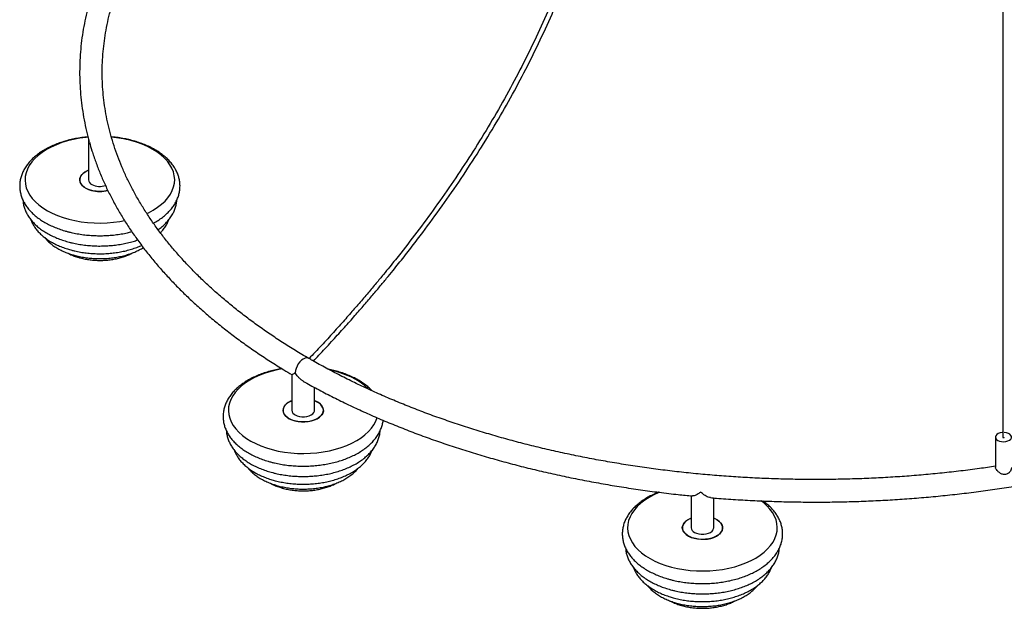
# Paper-space layout '_Isométrica' of a CAD drawing. Header units: millimetres. Extents: x -1115 to -126, y -660 to 737.
# Tile 1 of 4: x -1115 to -503, y -660 to -295. Entities that reach past the tile are written whole.
import ezdxf

# ---------------------------------------------------------------- set-up
doc = ezdxf.new("R2010")
doc.units = ezdxf.units.MM

psp = doc.layouts.new('_Isométrica')

# ---------------------------------------------------------------- linework, layer by layer
at = {"color": 7, "linetype": 'Continuous', "lineweight": 25}
for p, q in [((-504.32, 255.22), (-504.32, -554.11)), ((-1071.75, -369.2), (-1071.75, -394.45)), ((-919.25, -513.09), (-921.79, -512.48)), ((-945.49, -515.37), (-945.49, -537.5)), ((-931.49, -537.5), (-931.49, -523.28)), ((-508.82, -554.11), (-508.82, -573.01)), ((-697.68, -590.6), (-697.68, -610.39)), ((-683.68, -610.39), (-683.68, -591.88))]:
    psp.add_line(p, q, dxfattribs=at)
at = {"color": 7, "linetype": 'Continuous', "lineweight": 25, "flags": 128}
for points in [[(-1072.06, -367.97), (-1073.25, -368.09), (-1077.19, -368.61), (-1081.05, -369.34), (-1084.77, -370.25), (-1088.35, -371.35), (-1091.75, -372.63), (-1094.94, -374.07), (-1097.9, -375.67), (-1100.61, -377.41), (-1103.05, -379.28), (-1105.19, -381.26), (-1107.03, -383.35), (-1108.54, -385.52), (-1109.72, -387.75), (-1110.56, -390.04), (-1111.06, -392.36), (-1111.19, -394.7), (-1110.98, -397.04), (-1110.41, -399.35), (-1109.5, -401.63), (-1108.24, -403.86), (-1106.66, -406.01), (-1104.75, -408.07), (-1102.54, -410.03), (-1100.04, -411.88), (-1097.28, -413.59), (-1094.27, -415.15), (-1091.03, -416.56), (-1087.59, -417.8), (-1083.98, -418.86), (-1080.22, -419.73), (-1076.34, -420.41), (-1072.38, -420.9), (-1068.36, -421.18), (-1064.31, -421.26), (-1060.26, -421.14), (-1056.25, -420.81), (-1052.3, -420.28), (-1049.36, -419.75)], [(-1035.53, -415.29), (-1034.55, -414.82), (-1031.59, -413.23), (-1028.88, -411.49), (-1026.45, -409.62), (-1024.3, -407.63), (-1022.47, -405.55), (-1020.95, -403.38), (-1019.77, -401.14), (-1018.93, -398.85), (-1018.44, -396.53), (-1018.3, -394.19), (-1018.52, -391.86), (-1019.08, -389.54), (-1020, -387.26), (-1021.25, -385.04), (-1022.84, -382.89), (-1024.74, -380.82), (-1026.95, -378.86), (-1029.45, -377.02), (-1032.21, -375.31), (-1035.23, -373.74), (-1038.47, -372.34), (-1041.9, -371.1), (-1045.52, -370.04)], [(-1059.72, -401.05), (-1060.83, -401.3), (-1062.9, -401.58), (-1065.01, -401.66), (-1067.12, -401.53), (-1069.16, -401.2), (-1071.07, -400.67), (-1072.8, -399.96), (-1074.3, -399.1), (-1075.53, -398.1), (-1076.44, -397), (-1077.02, -395.82), (-1077.24, -394.6), (-1077.11, -393.38), (-1076.62, -392.19), (-1075.79, -391.06), (-1074.64, -390.03), (-1073.2, -389.13), (-1071.75, -388.47)], [(-1071.75, -388.47), (-1072.58, -388.82), (-1074.11, -389.67), (-1075.38, -390.65), (-1076.33, -391.74), (-1076.96, -392.91), (-1077.23, -394.12), (-1077.15, -395.35), (-1076.71, -396.54), (-1075.92, -397.68), (-1074.81, -398.72), (-1073.42, -399.65), (-1071.77, -400.42), (-1069.92, -401.02)], [(-951.48, -511.76), (-954.78, -512.39), (-958.51, -513.31), (-962.09, -514.41), (-965.49, -515.68), (-968.68, -517.12), (-971.64, -518.72), (-974.35, -520.46), (-976.78, -522.33), (-978.93, -524.31), (-980.77, -526.4), (-982.28, -528.57), (-983.46, -530.81), (-984.3, -533.09), (-984.79, -535.42), (-984.93, -537.75), (-984.72, -540.09), (-984.15, -542.41), (-983.24, -544.69), (-981.98, -546.91), (-980.39, -549.06), (-978.49, -551.13), (-976.28, -553.09), (-973.78, -554.93), (-971.02, -556.64), (-968, -558.2), (-964.77, -559.61), (-961.33, -560.85), (-957.72, -561.91), (-953.96, -562.78), (-950.08, -563.47), (-946.12, -563.95), (-942.09, -564.23), (-938.05, -564.31), (-934, -564.19), (-929.99, -563.86), (-926.04, -563.33), (-922.19, -562.61), (-918.46, -561.69), (-914.88, -560.59), (-911.48, -559.32), (-908.29, -557.88), (-905.33, -556.28), (-902.62, -554.54), (-900.19, -552.67), (-898.04, -550.69), (-896.2, -548.6), (-894.69, -546.43), (-893.51, -544.2), (-892.7, -542.02)], [(-898.16, -524.19), (-898.48, -523.87), (-900.69, -521.91), (-903.19, -520.07), (-905.95, -518.36), (-908.97, -516.8), (-912.2, -515.39), (-915.64, -514.15), (-919.25, -513.09)], [(-929.65, -532.4), (-928.28, -533.33), (-927.21, -534.39), (-926.46, -535.53), (-926.05, -536.74), (-926.01, -537.96), (-926.32, -539.17), (-926.99, -540.33), (-927.98, -541.41), (-929.28, -542.38), (-930.84, -543.21), (-932.62, -543.87), (-934.57, -544.35), (-936.63, -544.64), (-938.75, -544.72), (-940.86, -544.59), (-942.9, -544.25), (-944.81, -543.72), (-946.54, -543.02), (-948.04, -542.15), (-949.27, -541.15), (-950.18, -540.05), (-950.76, -538.87), (-950.98, -537.65), (-950.85, -536.43), (-950.36, -535.24), (-949.52, -534.12), (-948.37, -533.09), (-946.94, -532.19), (-945.49, -531.52)], [(-945.49, -531.52), (-946.31, -531.88), (-947.85, -532.72), (-949.11, -533.7), (-950.07, -534.79), (-950.7, -535.96), (-950.97, -537.18), (-950.89, -538.4), (-950.45, -539.6), (-949.66, -540.73), (-948.55, -541.78), (-947.15, -542.7), (-945.51, -543.47), (-943.66, -544.07)], [(-943.66, -544.07), (-941.66, -544.48), (-939.57, -544.69), (-937.45, -544.69), (-935.36, -544.49), (-933.36, -544.08), (-931.51, -543.49), (-929.86, -542.72), (-928.45, -541.8), (-927.34, -540.76), (-926.54, -539.63), (-926.09, -538.43), (-925.99, -537.21), (-926.26, -536), (-926.88, -534.83), (-927.83, -533.73), (-929.08, -532.75), (-930.61, -531.9), (-931.49, -531.52)], [(-931.49, -531.52), (-931.27, -531.61), (-929.65, -532.4)], [(-943.44, -540.36), (-942.21, -540.92), (-940.8, -541.31), (-939.27, -541.52), (-937.7, -541.52), (-936.17, -541.31), (-934.76, -540.92), (-933.54, -540.36), (-932.56, -539.65), (-931.88, -538.83), (-931.53, -537.95), (-931.49, -537.5)], [(-504.32, -551.24), (-504.67, -551.27), (-505.97, -551.5), (-507.11, -551.93), (-508, -552.53), (-508.59, -553.24), (-508.82, -554.01), (-508.68, -554.79), (-508.18, -555.52), (-507.35, -556.15)], [(-507.35, -556.15), (-506.27, -556.63), (-505, -556.91), (-503.65, -556.99), (-502.31, -556.86), (-501.08, -556.52), (-500.05, -556.01), (-499.3, -555.35), (-498.89, -554.6), (-498.85, -553.81), (-499.17, -553.05), (-499.84, -552.37), (-500.8, -551.81), (-501.99, -551.42), (-503.31, -551.24), (-503.32, -551.24)], [(-504.32, -554.11), (-504.28, -554.22), (-504.17, -554.31)], [(-504.17, -554.31), (-504.01, -554.38), (-503.82, -554.4), (-503.63, -554.38), (-503.47, -554.31), (-503.36, -554.22), (-503.32, -554.11)], [(-717.26, -588.4), (-717.68, -588.57), (-720.87, -590.01), (-723.84, -591.61), (-726.54, -593.35), (-728.98, -595.22), (-731.13, -597.2), (-732.96, -599.29), (-734.48, -601.46), (-735.66, -603.69), (-736.5, -605.98), (-736.99, -608.31), (-737.13, -610.64), (-736.91, -612.98), (-736.35, -615.3), (-735.43, -617.57), (-734.18, -619.8), (-732.59, -621.95), (-730.69, -624.02), (-728.48, -625.98), (-725.98, -627.82), (-723.21, -629.53), (-720.2, -631.09), (-716.96, -632.5), (-713.52, -633.74), (-709.91, -634.8), (-706.15, -635.67), (-702.28, -636.35), (-698.31, -636.84), (-694.29, -637.12), (-690.24, -637.2), (-686.2, -637.08), (-682.18, -636.75), (-678.24, -636.22), (-674.38, -635.5), (-670.65, -634.58), (-667.08, -633.48), (-663.68, -632.21), (-660.49, -630.77), (-657.53, -629.17), (-654.82, -627.43), (-652.38, -625.56), (-650.24, -623.58), (-648.4, -621.49), (-646.89, -619.32), (-645.7, -617.08), (-644.86, -614.8), (-644.37, -612.47), (-644.23, -610.14), (-644.45, -607.8), (-645.02, -605.48), (-645.93, -603.2), (-647.19, -600.98), (-648.77, -598.83), (-650.68, -596.76), (-652.89, -594.8), (-654.43, -593.63)], [(-681.84, -605.29), (-680.48, -606.22), (-679.4, -607.28), (-678.65, -608.42), (-678.25, -609.63), (-678.21, -610.85), (-678.52, -612.06), (-679.18, -613.22), (-680.18, -614.3), (-681.48, -615.27), (-683.04, -616.1), (-684.82, -616.76), (-686.77, -617.24), (-688.83, -617.53), (-690.95, -617.6), (-693.06, -617.47), (-695.1, -617.14), (-697.01, -616.61), (-698.74, -615.91), (-700.24, -615.04), (-701.46, -614.04), (-702.38, -612.94), (-702.95, -611.76), (-703.18, -610.54), (-703.04, -609.32), (-702.55, -608.13), (-701.72, -607), (-700.57, -605.98), (-699.14, -605.08), (-697.68, -604.41)], [(-697.68, -604.41), (-698.51, -604.76), (-700.05, -605.61), (-701.31, -606.59), (-702.27, -607.68), (-702.9, -608.85), (-703.17, -610.07), (-703.08, -611.29), (-702.64, -612.49), (-701.86, -613.62), (-700.75, -614.67), (-699.35, -615.59), (-697.71, -616.36), (-695.86, -616.96)], [(-695.86, -616.96), (-693.86, -617.37), (-691.77, -617.58), (-689.65, -617.58), (-687.56, -617.38), (-685.56, -616.97), (-683.71, -616.38), (-682.05, -615.61), (-680.65, -614.69), (-679.53, -613.65), (-678.74, -612.52), (-678.29, -611.32), (-678.19, -610.1), (-678.46, -608.89), (-679.07, -607.71), (-680.02, -606.62), (-681.28, -605.63), (-682.81, -604.79), (-683.68, -604.41)], [(-683.68, -604.41), (-683.46, -604.5), (-681.84, -605.29)], [(-695.63, -613.25), (-694.41, -613.81), (-693, -614.2), (-691.47, -614.4), (-689.9, -614.4), (-688.37, -614.2), (-686.96, -613.81), (-685.73, -613.25), (-684.76, -612.54), (-684.08, -611.72), (-683.73, -610.84), (-683.68, -610.39)]]:
    psp.add_lwpolyline(points, dxfattribs=at)
at = {"color": 8, "linetype": 'Continuous', "lineweight": 25, "flags": 128}
psp.add_lwpolyline([(-934.99, -505.31), (-935.4, -505.12), (-936.34, -504.98), (-937.38, -505.16), (-938.49, -505.65), (-939.59, -506.43), (-940.63, -507.46), (-941.57, -508.68), (-942.36, -510.04), (-942.95, -511.46), (-943.31, -512.88), (-943.44, -514.23)], dxfattribs=at)
at = {"color": 7, "linetype": 'Continuous', "lineweight": 25}
for centre, radius, start, end in [((-1064.13, -441.83), 74.16, 75.46022, 84.86484), ((-1068.32, -394.15), 3.44, 184.91931, 246.40083), ((-1064.75, -380.8), 20.87, 255.63488, 283.93329), ((-1064.71, -387.64), 10.88, 242.7279, 288.76756), ((-942.06, -537.2), 3.44, 184.91931, 246.40083), ((-694.26, -610.09), 3.44, 184.91931, 246.40083)]:
    psp.add_arc(centre, radius, start, end, dxfattribs=at)
for points, knots in [([(-623.37, 489.6), (-623.42, 489.06), (-623.6, 487.32), (-623.91, 484.6), (-624.26, 481.67), (-624.56, 479.32), (-624.94, 476.5), (-625.48, 472.72), (-626.23, 467.82), (-627.13, 462.41), (-628.14, 456.71), (-629.27, 450.81), (-630.99, 442.37), (-633.38, 431.6), (-636.58, 418.47), (-640.86, 402.17), (-646.46, 382.45), (-653.52, 359.28), (-660.61, 336.91), (-667.55, 315.35), (-674.2, 294.63), (-680.7, 273.91), (-686.92, 253.22), (-692.74, 232.58), (-697.37, 214.58), (-700.93, 199.21), (-703.71, 186.22), (-705.96, 174.79), (-707.79, 164.84), (-709.2, 156.71), (-710.46, 149.05), (-711.46, 142.65), (-712.23, 137.51), (-712.88, 133.07), (-713.54, 128.39), (-714.27, 123.09), (-715.14, 116.46), (-716.1, 108.8), (-717.09, 100.42), (-718.41, 88.64), (-719.97, 73.55), (-721.68, 55.09), (-723.25, 36.8), (-724.73, 18.55), (-726.21, 0.04), (-727.73, -18.76), (-729.38, -37.94), (-731.21, -57.5), (-732.89, -73.42), (-734.3, -85.58), (-735.29, -93.67), (-736.33, -101.69), (-737.4, -109.45), (-738.45, -116.71), (-739.48, -123.44), (-740.54, -130.05), (-741.76, -137.33), (-743.23, -145.64), (-744.96, -154.78), (-746.85, -164.13), (-748.85, -173.37), (-750.94, -182.5), (-753.15, -191.57), (-756.14, -203.15), (-760.1, -217.3), (-765.27, -234.01), (-771.19, -251.34), (-777.91, -269.25), (-785.53, -287.67), (-793.81, -305.96), (-802.73, -324.05), (-812.26, -341.91), (-822.34, -359.48), (-832.87, -376.6), (-843.79, -393.27), (-855, -409.4), (-866.4, -424.96), (-875.23, -436.42), (-881.35, -444.14), (-884.92, -448.58), (-888.87, -453.42), (-893.35, -458.84), (-898.39, -464.84), (-903.91, -471.28), (-909.9, -478.15), (-916.39, -485.44), (-923.51, -493.26), (-929.73, -499.99), (-933.6, -504.05), (-934.86, -505.38)], [0, 0, 0, 0, 0.001642, 0.005303, 0.00825, 0.010484, 0.012394, 0.016718, 0.021807, 0.026998, 0.032777, 0.038633, 0.044366, 0.057521, 0.070049, 0.082465, 0.104654, 0.126863, 0.149084, 0.168927, 0.188774, 0.208615, 0.22845, 0.248274, 0.268086, 0.280507, 0.292984, 0.306033, 0.31405, 0.32231, 0.330075, 0.336763, 0.341338, 0.345416, 0.350027, 0.355326, 0.361312, 0.369934, 0.37841, 0.386621, 0.405619, 0.424311, 0.443004, 0.4617, 0.480396, 0.499935, 0.519474, 0.539213, 0.559711, 0.567867, 0.575998, 0.584104, 0.592005, 0.599251, 0.605825, 0.612073, 0.618885, 0.627414, 0.636629, 0.645807, 0.654811, 0.663646, 0.672392, 0.681133, 0.697157, 0.713168, 0.729179, 0.746882, 0.764587, 0.782275, 0.799967, 0.817648, 0.835333, 0.853015, 0.870346, 0.887676, 0.904826, 0.92147, 0.926247, 0.931163, 0.936744, 0.943042, 0.950082, 0.957895, 0.966, 0.974853, 0.98449, 0.994951, 1, 1, 1, 1]), ([(-932.18, -506.91), (-931.06, -505.73), (-927.28, -501.76), (-921.14, -495.11), (-913.94, -487.19), (-907.38, -479.82), (-901.43, -472.99), (-896.05, -466.71), (-891.22, -460.97), (-886.84, -455.68), (-882.91, -450.87), (-879.31, -446.39), (-875.92, -442.12), (-872.57, -437.85), (-869.21, -433.5), (-862.89, -425.21), (-853.7, -412.75), (-841.91, -395.86), (-830.61, -378.64), (-819.88, -361.21), (-809.77, -343.61), (-800.21, -325.71), (-791.26, -307.57), (-782.95, -289.24), (-775.29, -270.77), (-768.08, -251.62), (-761.38, -231.83), (-755.26, -211.48), (-749.86, -191.15), (-746.09, -174.93), (-743.5, -162.72), (-741.86, -154.5), (-740.34, -146.44), (-738.97, -138.79), (-737.78, -131.76), (-736.71, -125.11), (-735.67, -118.42), (-734.49, -110.35), (-733.19, -100.85), (-731.82, -90.15), (-730.55, -79.37), (-729.37, -68.68), (-728.29, -58.17), (-726.86, -43.32), (-725.16, -24.13), (-722.84, 4.34), (-720.21, 37.63), (-717.62, 66.97), (-715.49, 87.64), (-714.17, 99.68), (-712.94, 109.91), (-711.92, 117.94), (-711.2, 123.36), (-710.54, 128.2), (-709.93, 132.5), (-709.28, 136.97), (-708.5, 142.14), (-707.5, 148.49), (-706.33, 155.67), (-705.01, 163.31), (-703.19, 173.33), (-700.83, 185.36), (-697.61, 200.37), (-693.9, 216.09), (-689.56, 232.77), (-683.99, 252.58), (-677.08, 275.53), (-668.83, 301.6), (-660.42, 327.69), (-652.09, 353.77), (-645.42, 375.49), (-640.39, 392.83), (-636.79, 405.81), (-633.4, 418.8), (-630.2, 432.02), (-627.73, 443.27), (-625.87, 452.55), (-624.59, 459.47), (-623.49, 465.92), (-622.61, 471.54), (-622.02, 475.67), (-621.62, 478.67), (-621.31, 481.1), (-620.94, 484.12), (-620.61, 487.05), (-620.42, 488.95), (-620.35, 489.6)], [0, 0, 0, 0, 0.004496, 0.015077, 0.024816, 0.033753, 0.041926, 0.049366, 0.056104, 0.062164, 0.067811, 0.072776, 0.077553, 0.082379, 0.087253, 0.092173, 0.110097, 0.12827, 0.146445, 0.164144, 0.181848, 0.19955, 0.217262, 0.234971, 0.252696, 0.27042, 0.289892, 0.309373, 0.328863, 0.348522, 0.356451, 0.364513, 0.372588, 0.380126, 0.387058, 0.393386, 0.399841, 0.406963, 0.417451, 0.428266, 0.439127, 0.44998, 0.460633, 0.471067, 0.495208, 0.519334, 0.558418, 0.597499, 0.609085, 0.621227, 0.633957, 0.63995, 0.645374, 0.650212, 0.654463, 0.658216, 0.663561, 0.669858, 0.677106, 0.684866, 0.692421, 0.706634, 0.720176, 0.73622, 0.752276, 0.768345, 0.793266, 0.818202, 0.843147, 0.868093, 0.893028, 0.905491, 0.917948, 0.9304, 0.943001, 0.956255, 0.963145, 0.970176, 0.976618, 0.982191, 0.986895, 0.988921, 0.991179, 0.994209, 0.998015, 1, 1, 1, 1]), ([(-934.99, -505.31), (-936.43, -504.46), (-940.64, -502.02), (-947.42, -497.87), (-955.26, -492.84), (-962.85, -487.69), (-970.21, -482.42), (-977.31, -477.05), (-984.15, -471.58), (-990.74, -466.01), (-997.07, -460.34), (-1003.12, -454.58), (-1008.91, -448.74), (-1014.42, -442.81), (-1019.65, -436.81), (-1024.6, -430.73), (-1029.27, -424.58), (-1033.64, -418.36), (-1037.73, -412.08), (-1041.52, -405.74), (-1045.02, -399.35), (-1048.22, -392.91), (-1051.12, -386.42), (-1053.71, -379.89), (-1056, -373.32), (-1057.98, -366.71), (-1059.66, -360.08), (-1061.02, -353.42), (-1062.07, -346.73), (-1062.81, -340.04), (-1063.23, -333.32), (-1063.34, -326.61), (-1063.13, -319.89), (-1062.6, -313.17), (-1061.76, -306.47), (-1060.61, -299.78), (-1059.14, -293.11), (-1057.36, -286.47), (-1055.27, -279.86), (-1052.88, -273.28), (-1050.17, -266.74), (-1047.16, -260.25), (-1043.86, -253.81), (-1040.25, -247.42), (-1036.34, -241.08), (-1032.14, -234.81), (-1027.66, -228.61), (-1022.86, -222.48), (-1019.5, -218.35), (-1017.67, -216.3), (-1017.61, -216.23)], [0, 0, 0, 0, 0.011201, 0.03251, 0.053818, 0.075125, 0.096433, 0.11774, 0.139049, 0.16036, 0.181674, 0.202993, 0.224317, 0.245649, 0.266989, 0.288341, 0.309706, 0.331085, 0.352482, 0.373899, 0.395337, 0.416799, 0.438287, 0.459801, 0.481344, 0.502914, 0.524512, 0.546137, 0.567785, 0.589454, 0.611139, 0.632836, 0.654539, 0.676241, 0.697936, 0.719619, 0.741285, 0.76293, 0.78455, 0.806145, 0.827712, 0.849252, 0.870764, 0.89225, 0.913712, 0.93515, 0.956568, 0.977967, 0.999349, 1, 1, 1, 1]), ([(-1059.95, -254.73), (-1060.44, -255.71), (-1062.04, -258.95), (-1064.43, -264.5), (-1067.13, -271.38), (-1069.51, -278.31), (-1071.57, -285.26), (-1073.32, -292.24), (-1074.76, -299.24), (-1075.88, -306.26), (-1076.68, -313.29), (-1077.17, -320.33), (-1077.34, -327.38), (-1077.2, -334.42), (-1076.74, -341.45), (-1075.96, -348.48), (-1074.87, -355.49), (-1073.49, -362.44), (-1072.31, -367.02), (-1071.73, -369.29)], [0, 0, 0, 0, 0.026543, 0.087812, 0.149013, 0.210145, 0.271209, 0.33221, 0.393152, 0.454041, 0.514886, 0.575697, 0.636485, 0.69726, 0.758034, 0.818816, 0.879617, 0.94045, 1, 1, 1, 1]), ([(-1072.1, -367.81), (-1072.75, -367.86), (-1074.7, -368.02), (-1077.91, -368.5), (-1081.7, -369.21), (-1085.39, -370.13), (-1088.95, -371.22), (-1092.37, -372.48), (-1095.62, -373.92), (-1098.68, -375.52), (-1101.53, -377.29), (-1104.16, -379.2), (-1106.53, -381.27), (-1108.62, -383.46), (-1110.42, -385.77), (-1111.9, -388.17), (-1113.06, -390.64), (-1113.89, -393.15), (-1114.38, -395.68), (-1114.55, -398.21), (-1114.4, -400.73), (-1113.94, -403.21), (-1113.17, -405.65), (-1112.1, -408.03), (-1110.72, -410.35), (-1109.05, -412.6), (-1107.09, -414.75), (-1104.85, -416.8), (-1102.34, -418.73), (-1099.59, -420.52), (-1096.61, -422.17), (-1093.42, -423.66), (-1090.06, -424.97), (-1087.08, -425.95), (-1085.21, -426.46), (-1084.55, -426.64)], [0, 0, 0, 0, 0.015688, 0.047405, 0.079161, 0.110969, 0.142839, 0.174782, 0.206804, 0.238905, 0.271072, 0.303274, 0.335434, 0.367455, 0.399215, 0.430584, 0.461459, 0.491798, 0.521643, 0.551107, 0.58036, 0.609565, 0.638883, 0.668488, 0.698506, 0.729001, 0.759964, 0.791331, 0.822999, 0.854856, 0.886808, 0.918778, 0.950717, 0.982609, 1, 1, 1, 1]), ([(-1071.66, -368.95), (-1071.66, -368.95), (-1071.72, -369.04), (-1071.71, -369.12), (-1071.71, -369.2)], [0, 0, 0, 0, 0.010939, 1, 1, 1, 1]), ([(-1071.19, -371.07), (-1071.39, -370.37), (-1071.58, -369.67), (-1071.66, -368.95), (-1071.66, -368.95)], [0, 0, 0, 0, 0.992324, 1, 1, 1, 1]), ([(-1071.22, -371.07), (-1070.71, -372.85), (-1069.55, -376.94), (-1067.37, -383.3), (-1064.72, -390.17), (-1061.76, -397), (-1058.49, -403.78), (-1054.91, -410.51), (-1051.03, -417.18), (-1046.86, -423.79), (-1042.38, -430.33), (-1037.61, -436.8), (-1032.55, -443.2), (-1027.19, -449.51), (-1021.56, -455.74), (-1015.65, -461.88), (-1009.46, -467.92), (-1003, -473.87), (-996.27, -479.71), (-989.28, -485.44), (-982.04, -491.07), (-974.54, -496.57), (-966.81, -501.96), (-958.82, -507.22), (-951.71, -511.7), (-947.17, -514.37), (-945.45, -515.38)], [0, 0, 0, 0, 0.03243, 0.074853, 0.117319, 0.15983, 0.202387, 0.244992, 0.287642, 0.330336, 0.373072, 0.415846, 0.458656, 0.501498, 0.544368, 0.587262, 0.630178, 0.673112, 0.71606, 0.75902, 0.80199, 0.844966, 0.887947, 0.930932, 0.973918, 1, 1, 1, 1]), ([(-1031.48, -421.36), (-1031.23, -421.23), (-1029.96, -420.57), (-1027.87, -419.21), (-1025.24, -417.3), (-1022.88, -415.23), (-1020.8, -413.03), (-1019.01, -410.72), (-1017.54, -408.32), (-1016.4, -405.85), (-1015.58, -403.33), (-1015.1, -400.8), (-1014.94, -398.27), (-1015.1, -395.75), (-1015.58, -393.27), (-1016.36, -390.83), (-1017.44, -388.45), (-1018.83, -386.13), (-1020.51, -383.89), (-1022.48, -381.74), (-1024.73, -379.7), (-1027.25, -377.77), (-1030.02, -375.99), (-1033, -374.35), (-1036.19, -372.87), (-1039.56, -371.55), (-1043.09, -370.42), (-1046.74, -369.45), (-1050.5, -368.68), (-1054.13, -368.1), (-1056.52, -367.88), (-1057.61, -367.78)], [0, 0, 0, 0, 0.0089284, 0.045769, 0.0826458, 0.1194708, 0.1561325, 0.1924891, 0.2283924, 0.2637265, 0.2984479, 0.3326057, 0.3663349, 0.3998302, 0.4332764, 0.4668605, 0.5007794, 0.5351757, 0.5701187, 0.6055977, 0.6415343, 0.6778099, 0.7142987, 0.7508924, 0.7875024, 0.8240773, 0.8605968, 0.8970549, 0.9334547, 0.9698048, 1, 1, 1, 1]), ([(-1112.47, -407.08), (-1112.43, -407.7), (-1112.32, -409.13), (-1111.78, -411.36), (-1110.93, -413.74), (-1109.77, -416.06), (-1108.31, -418.31), (-1106.55, -420.48), (-1104.51, -422.55), (-1102.2, -424.52), (-1099.62, -426.35), (-1096.81, -428.04), (-1093.78, -429.58), (-1090.57, -430.96), (-1087.21, -432.15), (-1084.27, -433), (-1081.26, -433.75), (-1078.14, -434.38), (-1074.37, -434.95), (-1070.53, -435.33), (-1066.65, -435.52), (-1062.77, -435.52), (-1058.9, -435.32), (-1055.06, -434.94), (-1051.28, -434.37), (-1047.6, -433.61), (-1044.24, -432.75), (-1042.18, -432.06), (-1041.27, -431.76)], [0, 0, 0, 0, 0.02799, 0.065178, 0.10259, 0.140444, 0.178885, 0.217969, 0.257657, 0.297838, 0.338363, 0.379087, 0.419894, 0.460686, 0.501423, 0.540938, 0.562514, 0.603073, 0.643578, 0.684039, 0.724473, 0.764896, 0.805326, 0.845776, 0.886263, 0.926806, 0.967423, 1, 1, 1, 1]), ([(-1028.58, -425.41), (-1028.55, -425.39), (-1027.61, -424.78), (-1025.99, -423.43), (-1023.75, -421.36), (-1021.82, -419.15), (-1020.19, -416.83), (-1018.87, -414.44), (-1017.9, -411.98), (-1017.24, -409.5), (-1017.07, -407.82), (-1016.99, -406.99)], [0, 0, 0, 0, 0.003938, 0.132723, 0.261183, 0.388848, 0.515162, 0.639604, 0.761848, 0.881891, 1, 1, 1, 1]), ([(-1107.56, -419.17), (-1107.51, -419.31), (-1107.23, -420.22), (-1106.41, -421.85), (-1105.09, -424.04), (-1103.45, -426.15), (-1101.53, -428.16), (-1099.33, -430.06), (-1096.87, -431.83), (-1094.17, -433.46), (-1091.25, -434.94), (-1088.15, -436.25), (-1085.1, -437.31), (-1082.47, -438.07), (-1079.77, -438.73), (-1076.78, -439.33), (-1073.15, -439.86), (-1069.46, -440.2), (-1065.74, -440.34), (-1062.01, -440.3), (-1058.3, -440.06), (-1054.64, -439.64), (-1051.05, -439.02), (-1047.54, -438.22), (-1044.16, -437.24), (-1041.22, -436.21), (-1039.5, -435.44), (-1038.79, -435.12)], [0, 0, 0, 0, 0.007241, 0.04745, 0.088298, 0.129892, 0.17222, 0.215169, 0.258564, 0.302225, 0.346, 0.389762, 0.433461, 0.46822, 0.491389, 0.534889, 0.578325, 0.62171, 0.665065, 0.708411, 0.751771, 0.79516, 0.838604, 0.882124, 0.925742, 0.969479, 1, 1, 1, 1]), ([(-1027.17, -427.27), (-1026.65, -426.72), (-1025.47, -425.49), (-1023.99, -423.41), (-1022.75, -421.29), (-1022.21, -419.87), (-1021.98, -419.26)], [0, 0, 0, 0, 0.226261, 0.510569, 0.790358, 1, 1, 1, 1]), ([(-1084.55, -426.64), (-1083.9, -426.81), (-1082.03, -427.28), (-1078.84, -427.92), (-1075, -428.51), (-1071.08, -428.91), (-1067.13, -429.12), (-1063.17, -429.14), (-1059.22, -428.97), (-1055.29, -428.61), (-1051.43, -428.06), (-1047.94, -427.4), (-1045.8, -426.84), (-1044.87, -426.6)], [0, 0, 0, 0, 0.051751, 0.149084, 0.246294, 0.343403, 0.440447, 0.537463, 0.634491, 0.731558, 0.828704, 0.925968, 1, 1, 1, 1]), ([(-1098.94, -430.28), (-1098.61, -430.7), (-1097.75, -431.78), (-1096.05, -433.4), (-1093.88, -435.14), (-1091.44, -436.74), (-1088.79, -438.19), (-1085.93, -439.47), (-1082.95, -440.56), (-1080.33, -441.34), (-1077.63, -442), (-1074.82, -442.55), (-1071.41, -443.02), (-1067.95, -443.29), (-1064.47, -443.37), (-1060.99, -443.26), (-1057.54, -442.96), (-1054.14, -442.46), (-1050.83, -441.78), (-1047.62, -440.91), (-1044.53, -439.86), (-1041.62, -438.62), (-1039.36, -437.49), (-1038.15, -436.73), (-1037.78, -436.49)], [0, 0, 0, 0, 0.029221, 0.076612, 0.124772, 0.173455, 0.222415, 0.271449, 0.320424, 0.36706, 0.393057, 0.44176, 0.490377, 0.53893, 0.58745, 0.635969, 0.684516, 0.733121, 0.781818, 0.830641, 0.879621, 0.92878, 0.978124, 1, 1, 1, 1]), ([(-1085.16, -439.72), (-1084.56, -440.04), (-1083.14, -440.79), (-1080.7, -441.78), (-1078.53, -442.49), (-1076.75, -442.97), (-1074.94, -443.41), (-1072.38, -443.89), (-1069.28, -444.27), (-1066.14, -444.46), (-1062.99, -444.45), (-1059.85, -444.24), (-1056.76, -443.84), (-1053.74, -443.24), (-1050.82, -442.46), (-1048.03, -441.48), (-1045.92, -440.59), (-1044.81, -439.97), (-1044.51, -439.8)], [0, 0, 0, 0, 0.052615, 0.124681, 0.196618, 0.218421, 0.256781, 0.328343, 0.39974, 0.47103, 0.542282, 0.613572, 0.684952, 0.756502, 0.8283, 0.900416, 0.972901, 1, 1, 1, 1]), ([(-508.82, -572.27), (-512.1, -572.75), (-519.21, -573.79), (-530.22, -575.18), (-541.84, -576.47), (-553.51, -577.59), (-565.23, -578.52), (-576.99, -579.27), (-588.78, -579.85), (-600.6, -580.24), (-612.42, -580.45), (-624.26, -580.48), (-636.09, -580.33), (-647.91, -579.99), (-659.71, -579.48), (-671.48, -578.79), (-683.22, -577.91), (-694.91, -576.86), (-706.54, -575.63), (-718.12, -574.22), (-729.62, -572.63), (-741.05, -570.87), (-752.39, -568.93), (-763.63, -566.83), (-774.77, -564.55), (-785.8, -562.1), (-796.71, -559.48), (-807.49, -556.7), (-818.14, -553.76), (-828.65, -550.65), (-839.01, -547.39), (-849.21, -543.97), (-859.24, -540.39), (-869.11, -536.67), (-878.79, -532.79), (-888.29, -528.78), (-897.6, -524.61), (-906.71, -520.32), (-915.61, -515.88), (-924.3, -511.31), (-930.72, -507.76), (-934.24, -505.74), (-934.99, -505.31)], [0, 0, 0, 0, 0.0219638, 0.0475317, 0.0731008, 0.0986711, 0.1242424, 0.1498145, 0.1753873, 0.2009606, 0.2265343, 0.2521082, 0.2776821, 0.3032558, 0.3288292, 0.3544021, 0.3799742, 0.4055456, 0.4311159, 0.456685, 0.4822528, 0.5078192, 0.5333838, 0.5589467, 0.5845076, 0.6100663, 0.6356229, 0.661177, 0.6867285, 0.7122775, 0.7378236, 0.7633669, 0.7889073, 0.8144446, 0.8399789, 0.8655101, 0.8910384, 0.9165636, 0.9420861, 0.9676058, 0.9931231, 1, 1, 1, 1]), ([(-951.76, -511.6), (-952.99, -511.82), (-955.48, -512.27), (-959.13, -513.18), (-962.69, -514.27), (-966.1, -515.53), (-969.35, -516.97), (-972.42, -518.57), (-975.27, -520.34), (-977.89, -522.26), (-980.26, -524.32), (-982.36, -526.51), (-984.16, -528.82), (-985.64, -531.22), (-986.8, -533.69), (-987.63, -536.2), (-988.12, -538.73), (-988.29, -541.27), (-988.14, -543.78), (-987.68, -546.27), (-986.91, -548.7), (-985.83, -551.09), (-984.46, -553.41), (-982.79, -555.65), (-980.83, -557.81), (-978.59, -559.85), (-976.08, -561.78), (-973.33, -563.58), (-970.35, -565.22), (-967.16, -566.71), (-963.8, -568.03), (-960.82, -569), (-958.94, -569.51), (-958.28, -569.69)], [0, 0, 0, 0, 0.032292, 0.065718, 0.09921, 0.132779, 0.166431, 0.200166, 0.233971, 0.267812, 0.301608, 0.335259, 0.368636, 0.401601, 0.434047, 0.465931, 0.497295, 0.528259, 0.559001, 0.589693, 0.620503, 0.651615, 0.683161, 0.715207, 0.747747, 0.78071, 0.81399, 0.847469, 0.881047, 0.914643, 0.948209, 0.981723, 1, 1, 1, 1]), ([(-895.71, -525.42), (-895.89, -525.22), (-896.72, -524.29), (-898.48, -522.76), (-900.98, -520.83), (-903.75, -519.04), (-906.74, -517.4), (-909.93, -515.92), (-913.3, -514.61), (-916.83, -513.47), (-920, -512.62), (-922.03, -512.21), (-922.8, -512.06)], [0, 0, 0, 0, 0.030317, 0.141373, 0.253478, 0.366241, 0.479328, 0.592466, 0.705495, 0.818353, 0.931021, 1, 1, 1, 1]), ([(-943.44, -514.23), (-943.44, -514.23), (-943.82, -514.44), (-944.48, -514.82), (-945.3, -515.28), (-945.39, -515.33), (-945.44, -515.36)], [0, 0, 0, 0, 0.002283, 0.304896, 0.616361, 1, 1, 1, 1]), ([(-938.41, -519.38), (-938.64, -519.28), (-939.39, -518.94), (-940.53, -517.93), (-942.04, -516.38), (-942.95, -515.06), (-943.43, -514.23), (-943.44, -514.23)], [0, 0, 0, 0, 0.108805, 0.358804, 0.615877, 0.997734, 1, 1, 1, 1]), ([(-938.44, -519.45), (-938.11, -519.64), (-934.91, -521.46), (-928.69, -524.84), (-919.71, -529.51), (-910.51, -534.03), (-901.11, -538.4), (-891.51, -542.64), (-881.73, -546.72), (-871.77, -550.65), (-861.64, -554.42), (-851.34, -558.04), (-840.89, -561.49), (-830.28, -564.79), (-819.53, -567.92), (-808.64, -570.88), (-797.62, -573.68), (-786.48, -576.3), (-775.23, -578.76), (-763.87, -581.04), (-752.41, -583.15), (-740.86, -585.08), (-729.23, -586.83), (-717.53, -588.4), (-706.75, -589.7), (-699.86, -590.39), (-696.91, -590.68)], [0, 0, 0, 0, 0.005076, 0.048856, 0.092633, 0.136407, 0.180178, 0.223945, 0.267708, 0.311466, 0.35522, 0.39897, 0.442715, 0.486456, 0.530192, 0.573924, 0.617652, 0.661376, 0.705097, 0.748814, 0.792528, 0.836239, 0.879947, 0.923653, 0.967356, 1, 1, 1, 1]), ([(-958.28, -569.69), (-957.63, -569.86), (-955.76, -570.33), (-952.58, -570.98), (-948.73, -571.57), (-944.82, -571.96), (-940.87, -572.17), (-936.91, -572.19), (-932.95, -572.02), (-929.03, -571.66), (-925.17, -571.11), (-921.39, -570.38), (-917.7, -569.46), (-914.15, -568.37), (-910.74, -567.1), (-907.49, -565.65), (-904.44, -564.04), (-901.59, -562.27), (-898.98, -560.35), (-896.62, -558.28), (-894.54, -556.08), (-892.75, -553.77), (-891.28, -551.37), (-890.13, -548.9), (-889.34, -546.38), (-888.93, -544.64), (-888.88, -543.74), (-888.88, -543.7)], [0, 0, 0, 0, 0.022639, 0.065219, 0.107746, 0.150228, 0.192682, 0.235123, 0.27757, 0.320034, 0.362532, 0.405082, 0.447701, 0.490405, 0.533207, 0.576115, 0.619129, 0.662231, 0.705376, 0.74846, 0.791353, 0.833889, 0.875894, 0.917234, 0.957857, 0.99782, 1, 1, 1, 1]), ([(-986.21, -550.13), (-986.16, -550.75), (-986.06, -552.19), (-985.52, -554.41), (-984.67, -556.79), (-983.5, -559.11), (-982.05, -561.36), (-980.29, -563.53), (-978.25, -565.61), (-975.94, -567.57), (-973.36, -569.4), (-970.55, -571.1), (-967.52, -572.63), (-964.3, -574.01), (-960.95, -575.2), (-958.01, -576.06), (-955, -576.8), (-951.88, -577.44), (-948.1, -578), (-944.27, -578.38), (-940.39, -578.57), (-936.51, -578.57), (-932.63, -578.38), (-928.8, -577.99), (-925.02, -577.43), (-921.33, -576.67), (-917.75, -575.73), (-914.29, -574.61), (-910.99, -573.32), (-907.85, -571.86), (-904.91, -570.23), (-902.19, -568.44), (-899.71, -566.49), (-897.49, -564.41), (-895.55, -562.2), (-893.92, -559.89), (-892.61, -557.49), (-891.64, -555.04), (-890.97, -552.55), (-890.81, -550.87), (-890.72, -550.04)], [0, 0, 0, 0, 0.018786, 0.043745, 0.068854, 0.09426, 0.120061, 0.146292, 0.172929, 0.199897, 0.227095, 0.254428, 0.281816, 0.309194, 0.336535, 0.363056, 0.377537, 0.404759, 0.431944, 0.4591, 0.486237, 0.513368, 0.540503, 0.567651, 0.594824, 0.622035, 0.649296, 0.676616, 0.704005, 0.731467, 0.758999, 0.786584, 0.814178, 0.841701, 0.869055, 0.896119, 0.922782, 0.948974, 0.974694, 1, 1, 1, 1]), ([(-981.29, -562.22), (-981.25, -562.36), (-980.97, -563.28), (-980.15, -564.91), (-978.83, -567.1), (-977.19, -569.2), (-975.27, -571.21), (-973.06, -573.11), (-970.6, -574.89), (-967.9, -576.52), (-964.99, -577.99), (-961.88, -579.3), (-958.84, -580.36), (-956.2, -581.12), (-953.51, -581.78), (-950.52, -582.39), (-946.88, -582.91), (-943.2, -583.25), (-939.48, -583.4), (-935.75, -583.35), (-932.04, -583.11), (-928.38, -582.69), (-924.78, -582.07), (-921.28, -581.28), (-917.89, -580.29), (-914.64, -579.13), (-911.56, -577.79), (-908.65, -576.29), (-905.95, -574.61), (-903.49, -572.78), (-901.28, -570.8), (-899.34, -568.69), (-897.73, -566.47), (-896.49, -564.34), (-895.95, -562.92), (-895.72, -562.31)], [0, 0, 0, 0, 0.005358, 0.03511, 0.065335, 0.096111, 0.127431, 0.159209, 0.191319, 0.223625, 0.256015, 0.288396, 0.32073, 0.34645, 0.363592, 0.39578, 0.427919, 0.460021, 0.4921, 0.524174, 0.556257, 0.588362, 0.620507, 0.652708, 0.684983, 0.717345, 0.749804, 0.782361, 0.815001, 0.84768, 0.880296, 0.91272, 0.944791, 0.976352, 1, 1, 1, 1]), ([(-685.69, -591.7), (-684.47, -591.81), (-679.3, -592.27), (-670.12, -592.9), (-658.16, -593.58), (-646.18, -594.06), (-634.17, -594.37), (-622.16, -594.49), (-610.15, -594.42), (-598.15, -594.18), (-586.16, -593.75), (-574.19, -593.13), (-562.25, -592.34), (-550.36, -591.36), (-538.51, -590.2), (-526.72, -588.86), (-514.99, -587.34), (-503.34, -585.65), (-491.76, -583.77), (-480.28, -581.72), (-468.89, -579.49), (-457.6, -577.09), (-446.42, -574.52), (-435.37, -571.77), (-426.21, -569.35), (-420.78, -567.79), (-418.95, -567.26)], [0, 0, 0, 0, 0.013485, 0.057303, 0.101119, 0.144935, 0.18875, 0.232564, 0.276379, 0.320194, 0.364009, 0.407824, 0.451641, 0.495459, 0.539278, 0.583099, 0.626922, 0.670748, 0.714575, 0.758406, 0.80224, 0.846077, 0.889917, 0.933761, 0.97761, 1, 1, 1, 1]), ([(-972.68, -573.34), (-972.35, -573.75), (-971.49, -574.84), (-969.78, -576.45), (-967.61, -578.19), (-965.18, -579.79), (-962.53, -581.24), (-959.67, -582.52), (-956.69, -583.62), (-954.06, -584.39), (-951.37, -585.05), (-948.56, -585.6), (-945.15, -586.07), (-941.69, -586.34), (-938.21, -586.42), (-934.73, -586.31), (-931.28, -586.01), (-927.88, -585.51), (-924.56, -584.83), (-921.35, -583.96), (-918.27, -582.91), (-915.35, -581.68), (-912.6, -580.27), (-910.06, -578.69), (-907.75, -576.94), (-905.77, -575.14), (-904.7, -573.86), (-904.21, -573.26)], [0, 0, 0, 0, 0.024994, 0.065531, 0.106725, 0.148366, 0.190245, 0.232186, 0.274077, 0.313968, 0.336204, 0.377863, 0.419448, 0.460978, 0.502479, 0.543981, 0.585506, 0.62708, 0.668734, 0.710495, 0.75239, 0.794439, 0.836645, 0.878989, 0.92139, 0.963674, 1, 1, 1, 1]), ([(-498.82, -572.99), (-498.86, -573.33), (-498.93, -574.07), (-499.56, -575.36), (-500.54, -576.52), (-501.83, -577.3), (-503.13, -577.51), (-504.57, -577.22), (-506.02, -576.46), (-507.36, -575.37), (-508.3, -574.29), (-508.79, -573.47), (-508.78, -573.13), (-508.78, -573.01)], [0, 0, 0, 0, 0.083176, 0.179299, 0.29292, 0.37654, 0.460748, 0.534356, 0.645187, 0.758226, 0.851917, 0.946018, 1, 1, 1, 1]), ([(-958.89, -582.77), (-958.3, -583.09), (-956.88, -583.84), (-954.43, -584.83), (-952.27, -585.54), (-950.48, -586.03), (-948.68, -586.47), (-946.12, -586.95), (-943.02, -587.33), (-939.88, -587.51), (-936.72, -587.5), (-933.59, -587.29), (-930.49, -586.89), (-927.48, -586.3), (-924.55, -585.52), (-921.77, -584.53), (-919.66, -583.65), (-918.55, -583.03), (-918.25, -582.86)], [0, 0, 0, 0, 0.052615, 0.124681, 0.196618, 0.218421, 0.256781, 0.328343, 0.39974, 0.47103, 0.542282, 0.613572, 0.684952, 0.756502, 0.8283, 0.900416, 0.972901, 1, 1, 1, 1]), ([(-717.93, -588.32), (-718.04, -588.36), (-719.3, -588.83), (-721.54, -589.87), (-724.62, -591.46), (-727.47, -593.23), (-730.09, -595.15), (-732.46, -597.21), (-734.55, -599.4), (-736.35, -601.71), (-737.84, -604.11), (-739, -606.58), (-739.82, -609.09), (-740.32, -611.62), (-740.49, -614.16), (-740.34, -616.67), (-739.87, -619.16), (-739.1, -621.59), (-738.03, -623.98), (-736.66, -626.3), (-734.99, -628.54), (-733.03, -630.69), (-730.79, -632.74), (-728.28, -634.67), (-725.52, -636.47), (-722.54, -638.11), (-719.36, -639.6), (-716, -640.91), (-713.02, -641.89), (-711.14, -642.4), (-710.48, -642.58)], [0, 0, 0, 0, 0.0038659, 0.0425204, 0.0812699, 0.1201002, 0.1589714, 0.1977918, 0.2364452, 0.2747832, 0.3126489, 0.3499182, 0.3865418, 0.4225674, 0.4581343, 0.4934462, 0.5287001, 0.5640906, 0.599827, 0.6360622, 0.6728723, 0.7102494, 0.7481129, 0.786339, 0.8247946, 0.8633646, 0.9019551, 0.9405098, 0.9790066, 1, 1, 1, 1]), ([(-691.78, -588.25), (-691.78, -588.25), (-692.31, -588.64), (-693.36, -589.35), (-695, -590.24), (-696.29, -590.77), (-696.78, -590.65), (-696.9, -590.62)], [0, 0, 0, 0, 0.001922, 0.256598, 0.518723, 0.883783, 1, 1, 1, 1]), ([(-685.69, -591.66), (-686.14, -591.6), (-686.97, -591.49), (-688.38, -590.79), (-689.96, -589.79), (-691.11, -588.86), (-691.77, -588.25), (-691.78, -588.25)], [0, 0, 0, 0, 0.246678, 0.458001, 0.675303, 0.998084, 1, 1, 1, 1]), ([(-710.48, -642.58), (-709.83, -642.75), (-707.96, -643.22), (-704.78, -643.87), (-700.93, -644.46), (-697.02, -644.85), (-693.07, -645.06), (-689.1, -645.08), (-685.15, -644.91), (-681.23, -644.55), (-677.37, -644), (-673.58, -643.27), (-669.9, -642.35), (-666.34, -641.26), (-662.93, -639.99), (-659.69, -638.54), (-656.64, -636.93), (-653.79, -635.16), (-651.18, -633.24), (-648.82, -631.17), (-646.73, -628.97), (-644.95, -626.66), (-643.48, -624.26), (-642.33, -621.79), (-641.52, -619.27), (-641.03, -616.74), (-640.88, -614.21), (-641.04, -611.69), (-641.51, -609.21), (-642.3, -606.77), (-643.38, -604.39), (-644.76, -602.08), (-646.44, -599.84), (-648.42, -597.69), (-650.66, -595.63), (-652.36, -594.38), (-653.22, -593.75)], [0, 0, 0, 0, 0.016152, 0.046529, 0.076869, 0.107177, 0.137465, 0.167744, 0.198026, 0.228321, 0.258641, 0.288997, 0.319403, 0.349869, 0.380405, 0.411017, 0.441704, 0.472455, 0.503235, 0.533973, 0.564574, 0.59492, 0.624888, 0.654381, 0.683362, 0.711873, 0.740027, 0.767985, 0.795902, 0.823934, 0.852246, 0.880956, 0.910122, 0.939736, 0.969732, 1, 1, 1, 1]), ([(-738.41, -623.02), (-738.36, -623.64), (-738.25, -625.08), (-737.72, -627.3), (-736.86, -629.68), (-735.7, -632), (-734.24, -634.25), (-732.49, -636.42), (-730.45, -638.5), (-728.13, -640.46), (-725.56, -642.29), (-722.74, -643.99), (-719.72, -645.52), (-716.5, -646.9), (-713.15, -648.09), (-710.21, -648.95), (-707.2, -649.69), (-704.08, -650.33), (-700.3, -650.89), (-696.46, -651.27), (-692.59, -651.46), (-688.7, -651.46), (-684.83, -651.27), (-680.99, -650.88), (-677.22, -650.31), (-673.53, -649.56), (-669.94, -648.62), (-666.49, -647.5), (-663.18, -646.21), (-660.05, -644.75), (-657.11, -643.12), (-654.39, -641.32), (-651.91, -639.38), (-649.69, -637.3), (-647.75, -635.09), (-646.12, -632.78), (-644.81, -630.38), (-643.84, -627.92), (-643.17, -625.44), (-643, -623.76), (-642.92, -622.93)], [0, 0, 0, 0, 0.018786, 0.043745, 0.068854, 0.09426, 0.120061, 0.146292, 0.172929, 0.199897, 0.227095, 0.254428, 0.281816, 0.309194, 0.336535, 0.363056, 0.377537, 0.404759, 0.431944, 0.4591, 0.486237, 0.513368, 0.540503, 0.567651, 0.594824, 0.622035, 0.649296, 0.676616, 0.704005, 0.731467, 0.758999, 0.786584, 0.814178, 0.841701, 0.869055, 0.896119, 0.922782, 0.948974, 0.974694, 1, 1, 1, 1]), ([(-733.49, -635.11), (-733.45, -635.25), (-733.16, -636.16), (-732.34, -637.8), (-731.02, -639.99), (-729.38, -642.09), (-727.46, -644.1), (-725.26, -646), (-722.8, -647.78), (-720.1, -649.41), (-717.18, -650.88), (-714.08, -652.19), (-711.03, -653.25), (-708.4, -654.01), (-705.71, -654.67), (-702.71, -655.27), (-699.08, -655.8), (-695.39, -656.14), (-691.67, -656.28), (-687.95, -656.24), (-684.24, -656), (-680.58, -655.58), (-676.98, -654.96), (-673.48, -654.16), (-670.09, -653.18), (-666.84, -652.02), (-663.75, -650.68), (-660.85, -649.18), (-658.15, -647.5), (-655.68, -645.67), (-653.47, -643.69), (-651.54, -641.58), (-649.92, -639.35), (-648.69, -637.23), (-648.15, -635.81), (-647.91, -635.2)], [0, 0, 0, 0, 0.005358, 0.03511, 0.065335, 0.096111, 0.127431, 0.159209, 0.191319, 0.223625, 0.256015, 0.288396, 0.32073, 0.34645, 0.363592, 0.39578, 0.427919, 0.460021, 0.4921, 0.524174, 0.556257, 0.588362, 0.620507, 0.652708, 0.684983, 0.717345, 0.749804, 0.782361, 0.815001, 0.84768, 0.880296, 0.91272, 0.944791, 0.976352, 1, 1, 1, 1]), ([(-724.88, -646.22), (-724.55, -646.64), (-723.68, -647.72), (-721.98, -649.34), (-719.81, -651.08), (-717.38, -652.68), (-714.72, -654.13), (-711.87, -655.41), (-708.89, -656.51), (-706.26, -657.28), (-703.57, -657.94), (-700.75, -658.49), (-697.35, -658.96), (-693.89, -659.23), (-690.4, -659.31), (-686.92, -659.2), (-683.47, -658.9), (-680.08, -658.4), (-676.76, -657.72), (-673.55, -656.85), (-670.47, -655.8), (-667.55, -654.57), (-664.8, -653.16), (-662.26, -651.58), (-659.95, -649.83), (-657.97, -648.03), (-656.9, -646.74), (-656.4, -646.15)], [0, 0, 0, 0, 0.024994, 0.065531, 0.106725, 0.148366, 0.190245, 0.232186, 0.274077, 0.313968, 0.336204, 0.377863, 0.419448, 0.460978, 0.502479, 0.543981, 0.585506, 0.62708, 0.668734, 0.710495, 0.75239, 0.794439, 0.836645, 0.878989, 0.92139, 0.963674, 1, 1, 1, 1]), ([(-711.09, -655.66), (-710.49, -655.98), (-709.08, -656.73), (-706.63, -657.72), (-704.46, -658.43), (-702.68, -658.92), (-700.87, -659.35), (-698.31, -659.84), (-695.21, -660.22), (-692.07, -660.4), (-688.92, -660.39), (-685.78, -660.18), (-682.69, -659.78), (-679.67, -659.19), (-676.75, -658.4), (-673.97, -657.42), (-671.85, -656.54), (-670.75, -655.91), (-670.45, -655.75)], [0, 0, 0, 0, 0.052615, 0.124681, 0.196618, 0.218421, 0.256781, 0.328343, 0.39974, 0.47103, 0.542282, 0.613572, 0.684952, 0.756502, 0.8283, 0.900416, 0.972901, 1, 1, 1, 1])]:
    psp.add_open_spline(points, degree=3, knots=knots, dxfattribs=at)

doc.saveas('drawing.dxf')
